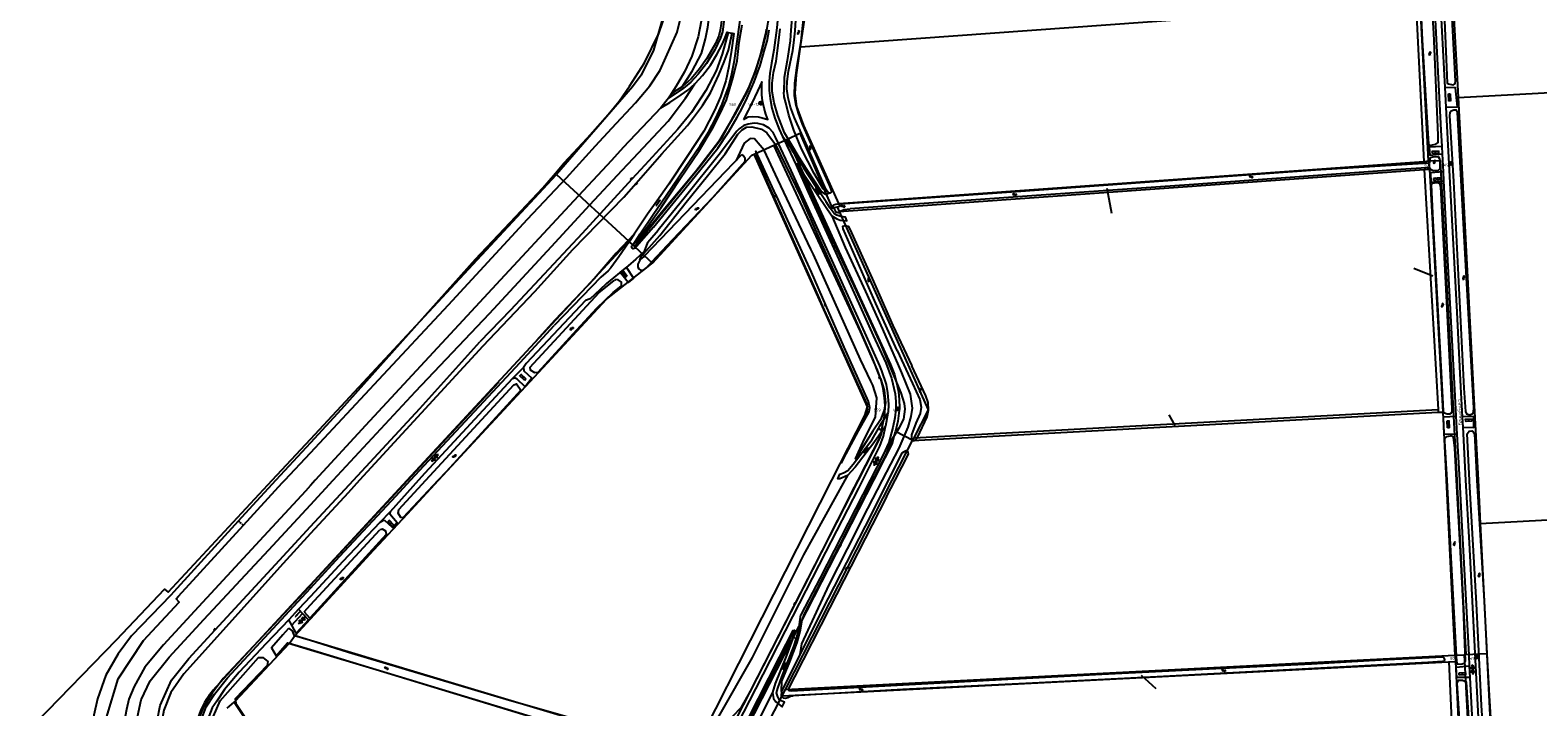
# Model space of a CAD drawing. Header units: metres. Extents: x 51973 to 58000, y 375000 to 380663.
# Tile 27 of 56: x 55822 to 56781, y 377856 to 378286. Entities that reach past the tile are written whole.
import ezdxf
from ezdxf.enums import TextEntityAlignment as Align

# ---------------------------------------------------------------- set-up
doc = ezdxf.new("R2010")
doc.units = ezdxf.units.M
doc.header["$LTSCALE"] = 0.1
doc.linetypes.add('LP', pattern=[14, 9, -5])
doc.layers.get('0').update_dxf_attribs({"linetype": 'CONTINUOUS'})
doc.layers.add('B-WA-OG-TOPOGRAFIE-G', color=253, linetype='CONTINUOUS')
doc.styles.add('ISO', font='isocp.shx', dxfattribs={"height": 1.8})
doc.styles.add('ISOCP', font='ISOCP.shx', dxfattribs={"height": 1.8})

# ---------------------------------------------------------------- blocks, each defined once
blk = doc.blocks.new('M01')
at = {"color": 0}
for radius in [1.05, 0.625]:
    blk.add_circle((0, 0), radius, dxfattribs=at)
blk = doc.blocks.new('BIJPIJL')
at = {"color": 0}
blk.add_line((0, 0), (1, 0), dxfattribs=at)
blk = doc.blocks.new('S016')
at = {"color": 0, "linetype": 'Continuous'}
for points in [[(0.01, -0.38), (2.65, 1.15)], [(2.65, -1.15), (0.01, 0.38)], [(5.07, -1.15), (1.09, 1.15)], [(1.09, -1.15), (5.07, 1.15)], [(6.16, -0.38), (3.51, 1.15)], [(3.51, -1.15), (6.16, 0.37)]]:
    blk.add_lwpolyline(points, dxfattribs=at)
blk = doc.blocks.new('S022')
at = {"color": 0}
for p, q in [((0.01, 1.15), (0.31, 1.15)), ((0.31, -2.3), (0.31, 2.3)), ((0.31, 2.1), (1.51, 2.1)), ((0.31, 0), (1.51, 0)), ((1.51, -2.3), (1.51, 2.3)), ((1.51, 1.05), (1.81, 1.05)), ((0.01, -1.15), (0.31, -1.15)), ((0.31, -2.1), (1.51, -2.1)), ((1.51, -1.05), (1.81, -1.05))]:
    blk.add_line(p, q, dxfattribs=at)
blk = doc.blocks.new('S026')
at = {"color": 0}
for p, q in [((0, 0), (4.4, 0)), ((0.2, 0.5), (0.2, 0)), ((1.2, 0), (1.2, -0.5)), ((2.2, 0.5), (2.2, 0)), ((3.2, 0), (3.2, -0.5)), ((4.2, 0.5), (4.2, 0))]:
    blk.add_line(p, q, dxfattribs=at)
blk = doc.blocks.new('S05')
at = {"color": 0}
for p, q in [((0.08, 0.3), (0.38, 0.59)), ((0.11, -0.19), (0.41, 0.09)), ((0.38, 0.59), (0.68, 0.71)), ((0.41, 0.09), (0.71, 0.21)), ((0.68, 0.71), (1.01, 0.62)), ((0.71, 0.21), (1.02, 0.12)), ((1.01, 0.62), (1.33, 0.37)), ((1.02, 0.12), (1.36, -0.12)), ((1.33, 0.37), (1.66, 0.13)), ((1.66, 0.13), (1.97, 0.04)), ((1.97, 0.04), (2.28, 0.16)), ((2.28, 0.16), (2.58, 0.44)), ((1.36, -0.12), (1.68, -0.37)), ((1.68, -0.37), (2, -0.46)), ((2, -0.46), (2.31, -0.33)), ((2.31, -0.33), (2.61, -0.05))]:
    blk.add_line(p, q, dxfattribs=at)
blk = doc.blocks.new('S04')
at = {"color": 0}
for p, q in [((0, 0.5), (0.5, 0.5)), ((0, 0.25), (1, 0.25)), ((0, 0), (0.5, 0)), ((0, -0.25), (1, -0.25)), ((0, -0.5), (0.5, -0.5))]:
    blk.add_line(p, q, dxfattribs=at)

msp = doc.modelspace()

# ---------------------------------------------------------------- linework, layer by layer
at = {"layer": 'B-WA-OG-TOPOGRAFIE-G'}
for points in [[(56153.218, 378500), (56210.359, 378374.176), (56207.991, 378373.102), (56221.326, 378337.33), (56224.964, 378323.447), (56225.655, 378307.873), (56224.084, 378294.227), (56218.136, 378273.446), (56210.431, 378257.608), (56204.86, 378250.235), (56156.522, 378194.394)], [(56727.993, 378053.671), (56723.444, 378139.969), (56720.838, 378190.291), (56720.536, 378196.133), (56719.949, 378207.46), (56719.704, 378212.191), (56719.164, 378222.623), (56714.886, 378305.245), (56713.152, 378337.371), (56712.908, 378341.892), (56708.903, 378416.087), (56706.219, 378467.289), (56705.676, 378477.668), (56704.505, 378500)], [(56708.169, 378500), (56710.591, 378453.56), (56715.03, 378369.888), (56716.315, 378346.064), (56717.002, 378333.343), (56719.595, 378285.278), (56721.469, 378249.637), (56722.127, 378237.133), (56724.651, 378189.126), (56728.958, 378106.857), (56731.471, 378059.497)], [(56267.731, 378426.555), (56274.824, 378410.75), (56282.267, 378392.533), (56288.725, 378376.284), (56293.134, 378362.028), (56295.57, 378351.234), (56298.284, 378334.102), (56298.878, 378324.731), (56298.627, 378313.955), (56297.838, 378301.574), (56296.63, 378287.748), (56294.66, 378273.423), (56293.154, 378265.16), (56292.077, 378258.706), (56291.65, 378253.722), (56291.72, 378247.725), (56292.329, 378242.791), (56293.478, 378236.61), (56295.334, 378230.322), (56298.119, 378223.248), (56300.307, 378218.574), (56305.299, 378207.909), (56308.877, 378200.265), (56309.513, 378198.905)], [(56291.773, 378384.106), (56297.953, 378364.962), (56303.496, 378348.619), (56305.289, 378339.534), (56307.045, 378322.671), (56306.559, 378298.703), (56305.61, 378286.075), (56305.103, 378279.333), (56303.118, 378266.797), (56301.236, 378255.976), (56301.049, 378246.768)], [(56244.568, 378345.264), (56245.198, 378342.807), (56245.278, 378342.496), (56247.017, 378335.71), (56247.806, 378332.631), (56249.488, 378321.714), (56250.011, 378308.784), (56249.006, 378294.984), (56248.456, 378291.917), (56246.645, 378281.831), (56242.564, 378269.73), (56237.82, 378259.7), (56232.693, 378250.673), (56229.646, 378245.938), (56228.976, 378244.897), (56227.666, 378242.954)], [(56724.673, 378340.605), (56729.53, 378251.38), (56729.946, 378243.37)], [(56251.196, 378337.079), (56253.853, 378331.794), (56257.486, 378321.707), (56260.932, 378307.09), (56261.98, 378298.747), (56261.853, 378296.074), (56261.168, 378290.387), (56260.648, 378286.075), (56259.739, 378282.649), (56257.541, 378277.749), (56252.111, 378268.057), (56247.369, 378261.584), (56242.148, 378255.163), (56236.311, 378250.073)], [(56236.311, 378250.073), (56242.777, 378260.01), (56248.689, 378271.417), (56251.295, 378280.668), (56252.745, 378287.986), (56253.226, 378291.343), (56254.315, 378298.944), (56254.808, 378305.38), (56254.713, 378317.732), (56252.825, 378330.125), (56251.196, 378337.079)], [(56311.71, 378275.64), (56314.185, 378292.454), (56315.467, 378334.284)], [(56709.476, 378237.688), (56710.998, 378213.867), (56711.446, 378212.863), (56715.684, 378213.593), (56717.149, 378214.69), (56717.151, 378219.471), (56714.406, 378284.286), (56711.228, 378334.013), (56710.447, 378335.239), (56707.826, 378335.661), (56705.92, 378335.243), (56704.542, 378333.475), (56705.068, 378321.813), (56707.109, 378279.992), (56709.476, 378237.688)], [(56722.285, 378267.65), (56723.02, 378252.563), (56723.79, 378251.956), (56726.598, 378251.51), (56727.904, 378252.223), (56728.156, 378253.683), (56724.107, 378330.076), (56723.435, 378331.268), (56721.834, 378331.598), (56720.402, 378331.331), (56719.799, 378330.21), (56719.638, 378327), (56722.285, 378267.65)], [(56202.945, 378250.524), (56212.566, 378265.427), (56221.657, 378284.148), (56226.887, 378299.58), (56228.888, 378314.888), (56228.015, 378324.264)], [(56288.956, 378280.266), (56289.765, 378283.895), (56290.498, 378287.54), (56291.157, 378291.199), (56291.739, 378294.872), (56292.245, 378298.555), (56292.675, 378302.248), (56293.029, 378305.95), (56293.306, 378309.657), (56293.507, 378313.37), (56293.63, 378317.086), (56293.677, 378320.804)], [(56222.448, 378260.667), (56233.182, 378284.8), (56235.46, 378293.482), (56236.415, 378297.123), (56237.287, 378309.197)], [(56329.98, 378187.69), (56331.297, 378183.888), (56331.045, 378183.03), (56330.342, 378182.504), (56330.312, 378182.514), (56329.386, 378182.814), (56328.684, 378183.893), (56327.869, 378185.145), (56316.757, 378210.452), (56307.937, 378230.408), (56305.331, 378237.175), (56303.787, 378243.222), (56303.076, 378248.852), (56303.182, 378253.571), (56304.121, 378260.121), (56306.825, 378273.219), (56307.408, 378278.043), (56308.376, 378285.834), (56309.179, 378299.733)], [(56311.71, 378275.64), (56702.987, 378303.744)], [(56702.987, 378303.744), (56708.014, 378202.747)], [(56705.57, 378303.93), (56710.888, 378202.995)], [(56205.187, 378149.72), (56209.618, 378156.634), (56217.939, 378168.969), (56226.177, 378180.986), (56237.918, 378198.295), (56247.871, 378212.777), (56253.091, 378221.366), (56257.848, 378230.192), (56261.828, 378239.166), (56265.78, 378250.037), (56267.713, 378257.374), (56269.592, 378266.856), (56271.101, 378277.422), (56273.384, 378292.545)], [(56263.353, 378295.165), (56262.018, 378285.135)], [(56313.34, 378293.144), (56311.811, 378279.166)], [(56265.69, 378284.71), (56261.959, 378270.922), (56258.017, 378260.251), (56251.422, 378247.756), (56242.404, 378233.836), (56233.703, 378223.307), (56212.568, 378200.389), (56204.411, 378191.467), (56172.743, 378156.832), (56127.331, 378108.217), (56107.781, 378088.097)], [(56109.737, 378085.38), (56142.615, 378119.928), (56166.929, 378146.803), (56199.231, 378179.981), (56207.068, 378188.919), (56223.468, 378207.621), (56239.878, 378225.639), (56249.441, 378238.35), (56254.515, 378246.371), (56259.646, 378257.855), (56263.034, 378266.109), (56265.787, 378273.432), (56268.264, 378284.237)], [(56244.895, 378252.494), (56249.247, 378257.269), (56254.374, 378263.821), (56258.393, 378270.662), (56261.78, 378277.021), (56263.722, 378281.57), (56264.947, 378284.847), (56265.69, 378284.71), (56268.264, 378284.237), (56269.23, 378284.059), (56267.761, 378273.498), (56266.092, 378263.022), (56264.081, 378254.002), (56262.369, 378248.185), (56260.776, 378243.83), (56257.028, 378235.068), (56250.224, 378221.859), (56239.621, 378205.862), (56227.96, 378188.286), (56220.209, 378177.396), (56214.326, 378169.13), (56205.93, 378156.492), (56202.721, 378151.663)], [(56207.251, 378150.431), (56211.332, 378157.09), (56222.992, 378173.502), (56234.828, 378191.468), (56247.054, 378209.293), (56256.223, 378224.402), (56260.689, 378233.682), (56264.539, 378241.777), (56268.917, 378256.195), (56271.33, 378266.59), (56272.665, 378278.596), (56274.518, 378289.494)], [(56218.291, 378160.872), (56244.752, 378193.253), (56259.129, 378211.241), (56266.117, 378221.763), (56271.389, 378230.786), (56274.262, 378236.15), (56277.773, 378243.124), (56282.113, 378253.378), (56285.951, 378263.72), (56289.044, 378274.331), (56290.453, 378279.256), (56291.756, 378286.469)], [(56262.018, 378285.135), (56260.86, 378281.333), (56257.176, 378273.564), (56251.806, 378264.948), (56246.505, 378258.225), (56241.855, 378253.045), (56237.217, 378249.193), (56231.936, 378245.7), (56227.666, 378242.954), (56222.791, 378236.851), (56228.473, 378240.22), (56235.798, 378244.953), (56240.097, 378247.945), (56244.404, 378252.029), (56244.895, 378252.494)], [(56289.922, 378286.874), (56289.608, 378284.801), (56286.219, 378270.887), (56282.826, 378259.74), (56277.59, 378246.8), (56269.987, 378232.584)], [(56330.312, 378182.514), (56327.845, 378181.631), (56325.077, 378183.455), (56321.441, 378188.879), (56315.2, 378198.206), (56310.823, 378205.266), (56306.235, 378213.153), (56301.548, 378220.84), (56297.328, 378231.972), (56294.884, 378240.031), (56293.744, 378247.103), (56293.742, 378252.462), (56294.514, 378259.328), (56296.099, 378266.514), (56297.997, 378281.52), (56298.797, 378287.011)], [(56277.788, 378247.323), (56279.19, 378250.512), (56280.53, 378253.728), (56281.807, 378256.97), (56283.021, 378260.235), (56284.171, 378263.524), (56285.258, 378266.834), (56286.28, 378270.164), (56287.237, 378273.514), (56288.129, 378276.882), (56288.956, 378280.266)], [(56311.811, 378279.166), (56309.12, 378262.302), (56307.8, 378252.385), (56307.708, 378244.716), (56308.475, 378239.403), (56310.14, 378233.419), (56312.786, 378226.345), (56323.213, 378202.626), (56329.98, 378187.69)], [(56336.095, 378176.029), (56313.689, 378225.656), (56309.307, 378237.715), (56308.243, 378246.079), (56309.077, 378257.703), (56311.71, 378275.64)], [(56087.779, 378111.535), (56138.078, 378165.92), (56162.769, 378192.394), (56181.318, 378212.581), (56191.628, 378223.8), (56206.647, 378240.048), (56215.931, 378250.775), (56222.448, 378260.667)], [(56113.829, 378105.993), (56153.295, 378148.632), (56177.636, 378175.179), (56198.18, 378197.164), (56205.399, 378204.89), (56227.424, 378228.318), (56238.451, 378242.897), (56244.404, 378252.029)], [(56275.382, 378229.41), (56278.451, 378231.042), (56281.051, 378231.217), (56284.812, 378231.079), (56287.388, 378230.454), (56290.859, 378229.32), (56289.685, 378232.798), (56288.578, 378236.6), (56287.588, 378241.147), (56287.166, 378245.154), (56287.069, 378249.833), (56287.048, 378253.26), (56284.331, 378247.442), (56280.806, 378239.865), (56278.444, 378235.068), (56275.382, 378229.41)], [(56729.946, 378243.37), (57000, 378257.953)], [(56104.673, 378140.323), (56127.016, 378163.821), (56147.727, 378185.978), (56155.844, 378195.296), (56161.466, 378201.751), (56175.982, 378217.46), (56178.004, 378219.648), (56189.281, 378232.508), (56196.456, 378241.032), (56202.945, 378250.524)], [(56206.025, 378148.667), (56247.871, 378199.797), (56261.91, 378217.832), (56277.788, 378247.323)], [(56236.311, 378250.073), (56229.646, 378245.938)], [(56328.684, 378183.893), (56325.991, 378185.392), (56320.395, 378195.119), (56312.36, 378210.781), (56307.357, 378222.675), (56304.337, 378232.196), (56302.257, 378240.016), (56301.372, 378243.858), (56301.049, 378246.768)], [(56722.127, 378237.133), (56729.508, 378237.502), (56728.241, 378249.446), (56721.469, 378249.637)], [(56729.946, 378243.37), (56739.91, 378051.65), (56742.563, 378000)], [(56222.791, 378236.851), (56198.97, 378211.569), (56191.371, 378203.389), (56164.512, 378174.476), (56118.051, 378124.429), (56096.88, 378101.635)], [(56269.987, 378232.584), (56259.635, 378215.486), (56244.819, 378196.132), (56223.362, 378170.277), (56207.251, 378150.431)], [(56733.586, 378058.657), (56734.662, 378043.833), (56735.287, 378042.167), (56737.301, 378041.601), (56738.733, 378042.308), (56739.654, 378043.279), (56739.808, 378046.137), (56737.2, 378094.71), (56734.042, 378151.555), (56729.575, 378233.943), (56728.95, 378235.238), (56727.237, 378235.249), (56725.535, 378234.648), (56724.598, 378233.631), (56724.337, 378231.988), (56726.907, 378189.906), (56730.768, 378113.661), (56733.586, 378058.657)], [(56362.156, 378072.738), (56353.68, 378091.607), (56324.177, 378156.457), (56305.703, 378197.046), (56295.831, 378218.242), (56294.372, 378221.204), (56291.705, 378223.882), (56288.082, 378225.883), (56284.591, 378226.822), (56282.101, 378226.96), (56278.492, 378226.463), (56275.695, 378225.458), (56272.629, 378223.432), (56271.107, 378221.96), (56260.025, 378207.026), (56238.541, 378180.524), (56221.167, 378158.97)], [(56268.438, 378214.844), (56271.711, 378219.96), (56274.564, 378222.761), (56277.418, 378224.564), (56280.685, 378224.751), (56286.898, 378223.287), (56290.225, 378220.937), (56295.842, 378213.532), (56311.596, 378180.704), (56325.008, 378150.409), (56339.335, 378118.341), (56354.527, 378083.909), (56356.729, 378078.698)], [(56209.426, 378139.998), (56210.447, 378142.338), (56222.107, 378155.547), (56239.011, 378176.776), (56252.564, 378193.548), (56263.69, 378207.516), (56268.438, 378214.844)], [(56349.762, 378076.731), (56319.912, 378143.515), (56318.324, 378146.872), (56297.322, 378191.27), (56288.578, 378209.873), (56286.114, 378212.813), (56282.43, 378217.184), (56279.706, 378217.388), (56275.811, 378214.309), (56270.737, 378203.277)], [(56294.77, 378213.04), (56303.39, 378216.97)], [(56311.164, 378202.327), (56306.024, 378210.614), (56302.565, 378215.692), (56300.307, 378218.574)], [(56303.39, 378216.97), (56311.297, 378220.583)], [(56303.39, 378216.97), (56368.86, 378073.71), (56371.39, 378067.34), (56372.76, 378062.11), (56373.94, 378056.29), (56374.49, 378051.27), (56374.69, 378046.09), (56373.58, 378037.55), (56371.99, 378031.2)], [(56311.297, 378220.583), (56331.786, 378173.032), (56334.961, 378173.824)], [(56212.556, 378142.634), (56274.368, 378207.033)], [(56217.473, 378138.092), (56280.73, 378206.63), (56282.103, 378207.256)], [(56230.53, 378153.142), (56256.015, 378179.79), (56276.388, 378202.855), (56276.385, 378204.593), (56275.17, 378206.555), (56274.368, 378207.033)], [(56282.103, 378207.256), (56294.77, 378213.04)], [(56331.643, 378000), (56352.58, 378041.25), (56354.32, 378046.69), (56282.103, 378207.256)], [(56337.5, 378010.989), (56348.652, 378031.352), (56355.32, 378043.527), (56355.714, 378046.059), (56354.886, 378050.089), (56339.401, 378084.656), (56327.754, 378111.337), (56318.61, 378132.284), (56296.375, 378180.894), (56296.074, 378181.553), (56283.303, 378209.229), (56284.008, 378204.308), (56291.401, 378187.588), (56305.917, 378154.972), (56323.446, 378115.583), (56325.76, 378110.466), (56335.59, 378088.725), (56348.973, 378059.08), (56353.889, 378048.388), (56354.158, 378045.838), (56353.796, 378043.21), (56351.357, 378038.707), (56347.909, 378031.759), (56340.521, 378016.869), (56337.5, 378010.989)], [(56348.489, 378000), (56362.26, 378026.9), (56363.55, 378033.58), (56365.2, 378041.83), (56365.6, 378047.28), (56365.18, 378052.36), (56364.32, 378058.32), (56363, 378063.57), (56360.65, 378070.02), (56349.85, 378094.69), (56294.77, 378213.04)], [(56337.803, 378171.269), (56336.776, 378170.871), (56335.628, 378170.116), (56334.35, 378170.495), (56332.376, 378174.368), (56332.693, 378175.116), (56334.039, 378175.519), (56355.019, 378177.051), (56448.915, 378183.528), (56545.192, 378190.584), (56639.082, 378197.362), (56711.219, 378201.734), (56711.934, 378202.079), (56712.011, 378204.478), (56712.418, 378205.278), (56713.81, 378205.718), (56717.223, 378205.795), (56717.933, 378204.803), (56718.159, 378203.36), (56718.292, 378197.918), (56717.193, 378196.941), (56714.261, 378196.76), (56712.602, 378197.3), (56712.368, 378198.229), (56711.707, 378198.965), (56709.663, 378198.573), (56690.227, 378197.356), (56558.761, 378187.837), (56461.851, 378180.975), (56372.533, 378174.614), (56343.353, 378172.547)], [(56719.704, 378212.191), (56711.416, 378211.693), (56711.869, 378206.716), (56719.949, 378207.46)], [(56000, 378026.093), (56156.522, 378194.394)], [(56156.522, 378194.394), (56202.421, 378151.996)], [(56308.877, 378200.265), (56309.278, 378200.831), (56309.529, 378200.954)], [(56309.513, 378198.905), (56316.479, 378183.145), (56346.778, 378116.677), (56357.82, 378092.075), (56365.883, 378074.72)], [(56309.529, 378200.954), (56310.143, 378200.114), (56313.289, 378195.213), (56323.058, 378180.638), (56331.657, 378168.107), (56334.828, 378166.195), (56336.938, 378165.471), (56341.058, 378164.969), (56340.648, 378166.231), (56340.299, 378167.308), (56337.268, 378167.765), (56334.801, 378168.479), (56333.17, 378169.626), (56330.597, 378173.062), (56328.018, 378176.938), (56321.869, 378186.051), (56313.884, 378198.468), (56311.164, 378202.327)], [(56309.529, 378200.954), (56311.164, 378202.327)], [(56362.902, 378086.086), (56347.333, 378120.45), (56331.907, 378153.38), (56329.926, 378157.609), (56312.757, 378193.947), (56310.143, 378200.114)], [(56336.095, 378176.029), (56708.014, 378202.747)], [(56336.305, 378170.836), (56708.387, 378197.566)], [(56708.014, 378202.747), (56709.922, 378202.884)], [(56708.387, 378197.566), (56710.236, 378197.699)], [(56708.387, 378197.566), (56717.197, 378044.919)], [(56709.922, 378202.884), (56710.888, 378202.995)], [(56710.236, 378197.699), (56711.759, 378197.808)], [(56710.888, 378202.995), (56718.47, 378203.36), (56729.053, 378000)], [(56710.888, 378202.995), (56711.759, 378197.808)], [(56711.759, 378197.808), (56720.16, 378043.39)], [(56720.536, 378196.133), (56712.412, 378195.496), (56712.593, 378189.615), (56720.838, 378190.291)], [(56720.173, 378048.685), (56720.38, 378043.735), (56721.274, 378042.791), (56722.906, 378042.343), (56724.544, 378042.238), (56725.58, 378042.815), (56725.997, 378043.702), (56726.106, 378045.466), (56722.796, 378113.332), (56718.786, 378186.553), (56718.194, 378188.757), (56716.257, 378189.148), (56713.579, 378188.718), (56712.692, 378187.926), (56713.869, 378165.228), (56718.451, 378080.473), (56720.173, 378048.685)], [(56334.961, 378173.824), (56336.922, 378174.197), (56336.095, 378176.029)], [(56331.657, 378168.107), (56340.165, 378148.059), (56353.015, 378120.127), (56363.872, 378096.001), (56367.379, 378087.866)], [(56334.961, 378173.824), (56336.305, 378170.836)], [(56336.305, 378170.836), (56392.96, 378044.88), (56383.785, 378026.911)], [(56337.803, 378171.269), (56339.125, 378172.088), (56343.353, 378172.547)], [(56205.93, 378156.492), (56194.549, 378144.299), (56180.394, 378128.133), (56155.479, 378101.744), (56143.511, 378088.649)], [(56218.291, 378160.872), (56207.351, 378148.567), (56206.526, 378147.639), (56205.219, 378147.257), (56204.623, 378147.571), (56204.28, 378148.192), (56204.37, 378149.01), (56205.187, 378149.72), (56202.721, 378151.663), (56196.14, 378142.062), (56191.118, 378135.092), (56189.255, 378133.092), (56184.72, 378129.173)], [(56214.422, 378151.178), (56215.946, 378152.82), (56221.167, 378158.97)], [(56373.139, 378082.466), (56359.541, 378112.344), (56338.767, 378159.79), (56338.628, 378161.523), (56340.061, 378161.905), (56342.019, 378161.571), (56343.007, 378159.653), (56357.31, 378128.238), (56370.493, 378098.461), (56382.502, 378072.742)], [(56061.609, 378000), (56202.421, 378151.996)], [(56214.422, 378151.178), (56212.187, 378145.493), (56207.01, 378140.622), (56202.15, 378136.38), (56201.054, 378135.484)], [(56202.421, 378151.996), (56206.025, 378148.667)], [(56206.025, 378148.667), (56217.473, 378138.092)], [(56209.426, 378139.998), (56208.237, 378137.399), (56208.272, 378135.591), (56208.832, 378134.336), (56209.939, 378133.688), (56211.914, 378133.665), (56213.668, 378135.055), (56217.051, 378138.986), (56230.53, 378153.142)], [(56104.673, 378140.323), (56019.562, 378044.963), (56000, 378023.777)], [(56081.41, 378000), (56148.08, 378071.7), (56188.33, 378115.06), (56217.01, 378137.59), (56217.473, 378138.092)], [(56209.426, 378139.998), (56209.93, 378140.403)], [(56209.93, 378140.403), (56212.08, 378142.13), (56212.556, 378142.634)], [(56139.567, 378071.628), (56139.715, 378070.26), (56142.606, 378068.503), (56144.748, 378068.773), (56169.385, 378095.578), (56182.159, 378109.485), (56192.461, 378119.303), (56197.848, 378123.536), (56197.837, 378125.988), (56195.707, 378127.54), (56194.281, 378127.625), (56193.607, 378127.291)], [(56184.72, 378129.173), (56155.076, 378098.402)], [(56196.621, 378131.866), (56193.012, 378128.973), (56188.308, 378125.15), (56184.015, 378121.158), (56178.001, 378115.36), (56174.93, 378114.398)], [(56193.035, 378126.831), (56193.607, 378127.291)], [(56201.054, 378135.484), (56197.065, 378132.222), (56196.621, 378131.866)], [(56201.054, 378135.484), (56201.038, 378135.274), (56205.366, 378128.578), (56202.069, 378125.85), (56197.959, 378130.869), (56197.124, 378131.642), (56196.621, 378131.866)], [(56139.567, 378071.628), (56183.71, 378119.34), (56193.035, 378126.831)], [(56000, 378017.498), (56043.504, 378064.016), (56087.779, 378111.535)], [(56174.93, 378114.398), (56137.304, 378074.307)], [(56096.88, 378101.635), (56035.11, 378034.775), (56003.129, 378000)], [(56014.49, 378000), (56066.889, 378056.433), (56113.829, 378105.993)], [(56133.366, 378074.83), (56155.076, 378098.402)], [(56027.311, 378000), (56069.589, 378045.572), (56107.781, 378088.097)], [(56109.737, 378085.38), (56031.203, 378000)], [(56357.74, 378000), (56358.979, 378002.427), (56366.273, 378016.625), (56369.968, 378026.064), (56374.73, 378033.617), (56377.337, 378038.967), (56378.153, 378045.138), (56377.846, 378048.854), (56375.661, 378055.531), (56369.292, 378070.783), (56362.902, 378086.086)], [(56367.379, 378087.866), (56374.031, 378072.762), (56375.996, 378068.301), (56381.343, 378054.686), (56382.753, 378045.883), (56381.786, 378040.599), (56379.86, 378033.795), (56374.144, 378020.414), (56363.587, 378000)], [(56373.139, 378082.466), (56382.951, 378061.481), (56387.513, 378051.416), (56388.351, 378046.415), (56387.685, 378042.479), (56385.085, 378036.292), (56382.199, 378028.844), (56382.215, 378025.9), (56383.43, 378025.164), (56384.628, 378025.444), (56385.983, 378027.246), (56392.117, 378040.346), (56393.053, 378044.645), (56392.76, 378049.516), (56391.451, 378053.676), (56382.502, 378072.742)], [(56063.72, 378000), (56104.275, 378043.652), (56133.366, 378074.83)], [(56135.436, 378071.613), (56128.264, 378064.489)], [(56135.436, 378071.613), (56135.817, 378069.515), (56140.722, 378064.857), (56136.663, 378059.327), (56131.443, 378064.267), (56130.155, 378065.016), (56128.264, 378064.489)], [(56137.304, 378074.307), (56135.436, 378071.613)], [(56356.729, 378078.698), (56362.192, 378065.403), (56362.472, 378064.722), (56364.815, 378057.376), (56365.643, 378049.279), (56364.96, 378044.532), (56362.607, 378038.49), (56357.723, 378031.305), (56346.665, 378013.741), (56352.434, 378026.277), (56359.392, 378040.087), (56360.235, 378052.383), (56357.576, 378060.491), (56356.365, 378063.007), (56349.762, 378076.731)], [(56351.32, 378000), (56359.446, 378016.098), (56362.192, 378021.772), (56364.377, 378028.158), (56365.77, 378034.167), (56365.844, 378034.534), (56367.521, 378042.816), (56367.571, 378043.061), (56367.92, 378048.472), (56367.296, 378055.636), (56366.273, 378060.801), (56363.447, 378069.498), (56362.156, 378072.738)], [(56365.883, 378074.72), (56369.605, 378064.984), (56371.811, 378054.991), (56372.282, 378050.152), (56372.214, 378045.178), (56371.671, 378039.8), (56370.493, 378033.623), (56367.743, 378024.027), (56364.199, 378016.155), (56355.922, 378000)], [(56061.943, 378000), (56070.529, 378009.254), (56120.006, 378062.628)], [(56128.264, 378064.489), (56072.712, 378004.483), (56068.688, 378000)], [(56073.297, 378000), (56129.443, 378060.686)], [(56129.443, 378060.686), (56131.008, 378061.28), (56133.72, 378057.23), (56086.302, 378005.306), (56081.317, 378000)], [(56730.865, 378000), (56729.292, 378029.396), (56728.682, 378040.798), (56727.993, 378053.671)], [(56731.471, 378059.497), (56732.506, 378040.299), (56732.858, 378033.764), (56734.677, 378000)], [(56361.19, 378032.881), (56362.174, 378034.566), (56367.521, 378042.816)], [(56382.918, 378025.213), (56717.292, 378043.272)], [(56383.785, 378026.911), (56717.197, 378044.919)], [(56717.197, 378044.919), (56717.226, 378044.41), (56717.292, 378043.272)], [(56717.292, 378043.272), (56719.53, 378043.393)], [(56719.53, 378043.393), (56720.16, 378043.39)], [(56720.16, 378043.39), (56722.317, 378000)], [(56729.292, 378029.396), (56720.961, 378029.176), (56720.508, 378040.396), (56728.682, 378040.798)], [(56363.626, 378031.413), (56358.215, 378023.801), (56346.459, 378008.256), (56341.559, 378003.028), (56336.749, 378000.922), (56335.365, 378000.975), (56336.786, 378003.929), (56338.96, 378004.681), (56341.734, 378006.324), (56345.117, 378010.232), (56357.171, 378025.999), (56361.19, 378032.881)], [(56348.364, 378000), (56362.995, 378028.788), (56363.626, 378031.413)], [(56358.26, 378000), (56365.55, 378014.24), (56370.01, 378022.94), (56371.56, 378029.48), (56371.99, 378031.2)], [(56363.626, 378031.413), (56361.19, 378032.881)], [(56365.844, 378034.534), (56363.626, 378031.413)], [(56371.99, 378031.2), (56383.09, 378025.55)], [(56732.858, 378033.764), (56739.963, 378033.519), (56739.872, 378040.668), (56732.506, 378040.299)], [(56737.057, 378000), (56735.73, 378029.497), (56736.962, 378031.332), (56738.537, 378031.365), (56739.55, 378030.881), (56740.213, 378029.503), (56741.513, 378004.376), (56741.784, 378000)], [(55975.734, 378000), (56000, 378026.093)], [(56000, 378023.777), (55978.046, 378000)], [(56370.044, 378000), (56382.918, 378025.213)], [(56382.918, 378025.213), (56383.09, 378025.55)], [(56383.785, 378026.911), (56383.517, 378026.386), (56383.09, 378025.55)], [(56728.933, 378000), (56727.82, 378020.512), (56727.03, 378027.477), (56725.808, 378028.229), (56722.481, 378027.667), (56721.291, 378026.264), (56721.282, 378024.903), (56722.6, 378000)], [(55983.636, 378000), (56000, 378017.498)], [(56371.806, 378000), (56380.416, 378016.576), (56380.076, 378017.978), (56378.675, 378018.65), (56376.158, 378017.351), (56367.479, 378000)], [(56341.559, 378003.028), (56339.882, 378000)], [(55857.26, 377806.26), (55857.08, 377810.16), (55855.22, 377815.98), (55852.45, 377823.2), (55850.14, 377826.92), (55844.54, 377821.37), (55821.77, 377840.82), (55825.5, 377845.93), (55876.65, 377898.61), (55907.22, 377930.71), (55909.61, 377928.9), (55975.734, 378000)], [(55978.046, 378000), (55960.941, 377981.475), (55954.086, 377973.955), (55913.164, 377929.06), (55911.261, 377926.973), (55886.186, 377901.175), (55877.693, 377889.699), (55869.865, 377876.084), (55864.607, 377861.074), (55862.209, 377850.684), (55860.844, 377836.711), (55860.077, 377799.453)], [(55867.087, 377803.423), (55870.407, 377849.262), (55877.764, 377873.687), (55893.797, 377898.157), (55916.454, 377922.538), (55914.652, 377924.619), (55916.177, 377926.286), (55957.436, 377971.394), (55982.052, 377998.306), (55983.636, 378000)], [(56000, 377996.597), (55996.862, 377993.185), (55967.622, 377961.624), (55926.36, 377916.911), (55906.494, 377895.383), (55894.64, 377881.104), (55887.908, 377868.894), (55884.439, 377860.815), (55882.939, 377854.247), (55880.801, 377842.079), (55877.994, 377794.087)], [(56000, 377933.235), (56061.943, 378000)], [(56000, 377984.394), (56014.49, 378000)], [(56000, 377931.405), (56018.811, 377951.724), (56054.495, 377990.07), (56063.72, 378000)], [(56003.129, 378000), (56000, 377996.597)], [(56000, 377970.56), (56027.311, 378000)], [(56031.203, 378000), (56023.942, 377992.106), (56000, 377966.08)], [(56000, 377911.957), (56040.37, 377955.75), (56061.66, 377978.76), (56081.41, 378000)], [(56000, 377933.498), (56061.609, 378000)], [(56068.688, 378000), (56050.741, 377980.003)], [(56081.317, 378000), (56058.859, 377976.094), (56057.526, 377976.34), (56055.708, 377979.099), (56056.167, 377981.485)], [(56056.167, 377981.485), (56073.297, 378000)], [(56160.93, 377633.64), (56348.489, 378000)], [(56168.69, 377629.69), (56358.26, 378000)], [(56222.661, 377749.016), (56247.303, 377796.951), (56264.024, 377829.962), (56264.411, 377830.727), (56271.774, 377845.117), (56283.211, 377867.472), (56306.806, 377913.349), (56327.785, 377954.262), (56348.783, 377994.974), (56351.32, 378000)], [(56242.552, 377821.41), (56245.598, 377822.495), (56251.139, 377827.132), (56260.131, 377839.421), (56268.372, 377849.8), (56274.198, 377855.75), (56279.413, 377865.157), (56305.835, 377916.422), (56308.299, 377921.268), (56324.992, 377954.095), (56346.103, 377995.551), (56348.364, 378000)], [(56339.882, 378000), (56313.592, 377952.516), (56300.059, 377925.459), (56280.966, 377887.288), (56259.504, 377849.893), (56242.552, 377821.41)], [(56243.03, 377825.41), (56331.643, 378000)], [(56367.479, 378000), (56356.569, 377978.188), (56329.35, 377925.045), (56311.5, 377889.578), (56311.289, 377889.154), (56299.643, 377865.751), (56299.327, 377863.018), (56300.734, 377861.765), (56302.143, 377861.582), (56303.632, 377862.013), (56305.217, 377862.819), (56306.9, 377863.048)], [(56299.643, 377865.751), (56299.867, 377872.317), (56304.92, 377884.523), (56309.458, 377896.951), (56311.573, 377904.773), (56312.712, 377911.08), (56314.252, 377915.091), (56330.001, 377945.684), (56336.687, 377958.776), (56357.74, 378000)], [(56302.086, 377866.913), (56370.044, 378000)], [(56363.587, 378000), (56354.3, 377982.043), (56341.291, 377956.424), (56329.667, 377933.534), (56312.375, 377896.069), (56311.289, 377889.154)], [(56355.922, 378000), (56342.012, 377972.848), (56324.074, 377938.029), (56311.947, 377914.384)], [(56366.311, 377989.422), (56371.806, 378000)], [(56722.317, 378000), (56726.612, 377913.602), (56727.845, 377888.807)], [(56722.6, 378000), (56725.198, 377950.907), (56728.87, 377884.665)], [(56728.87, 377884.665), (56729.348, 377883.264), (56731.668, 377883.043), (56733.899, 377883.846), (56734.578, 377885.04), (56733.273, 377918.734), (56730.773, 377966.083), (56728.933, 378000)], [(56729.053, 378000), (56734.821, 377889.166)], [(56753.86, 377567.128), (56749.622, 377646.36), (56745.664, 377719.792), (56741.491, 377799.185), (56737.583, 377874.586), (56737.192, 377882.118), (56736.842, 377888.872), (56732.225, 377974.572), (56730.865, 378000)], [(56734.677, 378000), (56736.818, 377960.273), (56741.357, 377873.541), (56743.733, 377828.863), (56744.565, 377813.208), (56746.881, 377769.646), (56752.971, 377653.502), (56757.601, 377567.286)], [(56737.082, 377999.447), (56737.057, 378000)], [(56741.784, 378000), (56746.531, 377923.39), (56750.082, 377850.603), (56750.755, 377832.022), (56749.361, 377831.124), (56747.781, 377831.418), (56746.627, 377832.47), (56746.267, 377834.453), (56744.828, 377856.937), (56741.493, 377921.582), (56737.082, 377999.447)], [(56742.563, 378000), (56743.973, 377972.544)], [(55885.931, 377800.142), (55888.768, 377843.706), (55892.404, 377860.378), (55898.139, 377872.462), (55910.19, 377887.609), (55932.3, 377911.443), (55973.453, 377955.803), (56000, 377984.394)], [(56366.311, 377989.422), (56330.023, 377918.66), (56307.852, 377875.151), (56303.725, 377867.227), (56304.263, 377866.438), (56305.71, 377866.171), (56349.706, 377868.472), (56439.405, 377873.385), (56503.265, 377876.824), (56579.941, 377880.615), (56636.658, 377883.404), (56680.809, 377885.941), (56720.128, 377887.683), (56720.9, 377887.124), (56721.192, 377885.837), (56721.018, 377885.108), (56720.041, 377884.88), (56710.649, 377884.067), (56622.682, 377879.569), (56538.388, 377875.059), (56459.164, 377871.072), (56376.643, 377866.923), (56306.9, 377863.048)], [(56743.973, 377972.544), (57033.015, 377988.147)], [(56050.741, 377980.003), (56044.138, 377973.172)], [(56050.741, 377980.003), (56050.439, 377978.732), (56055.177, 377973.194), (56052.264, 377969.958), (56047.638, 377974.333), (56046.354, 377974.508), (56044.138, 377973.172)], [(55898.637, 377788.137), (55900.553, 377837.281), (55904.37, 377856.735), (55911.757, 377872.997), (55922.728, 377886.792), (55939.403, 377904.904), (55980.257, 377949.279), (56000, 377970.56)], [(56000, 377966.08), (55982.582, 377947.146), (55919.514, 377876.914), (55911.178, 377865.105), (55906.865, 377853.852), (55904.524, 377841.47), (55901.061, 377787.964)], [(56044.138, 377973.172), (56020.565, 377948.297), (56000, 377926.218)], [(56000, 377912.842), (56048.414, 377965.714), (56048.009, 377967.683), (56045.876, 377968.944), (56044.075, 377968.415)], [(56000, 377920.778), (56044.075, 377968.415)], [(56743.973, 377972.544), (56748.22, 377889.855)], [(55998.91, 377932.06), (55944.553, 377874.02), (55937.62, 377864.722), (55931.911, 377856.006), (55928.154, 377846.462), (55926.291, 377832.939), (55923.478, 377786.364)], [(55926.726, 377810.93), (55928.613, 377835.662), (55929.433, 377842.53), (55931.072, 377849.293), (55933.707, 377856.063), (55939.02, 377864.054), (55947.368, 377874.51), (55973.535, 377902.819), (56000, 377931.405)], [(55938.235, 377866.67), (55956.179, 377886.351), (55998.843, 377932.249), (56000, 377933.498)], [(56000, 377926.218), (55992.353, 377918.008)], [(55998.91, 377932.06), (56000, 377933.235)], [(55992.353, 377918.008), (55986.371, 377911.276)], [(55992.353, 377918.008), (55994.965, 377915.335)], [(55995.93, 377916.379), (56000, 377920.778)], [(55995.93, 377916.379), (55999.633, 377912.441), (56000, 377912.842)], [(55986.371, 377911.276), (55971.791, 377896.287), (55954.699, 377878.035), (55945.417, 377866.975), (55940.494, 377859.634), (55937.488, 377855.254), (55935.351, 377849.78), (55932.901, 377841.01), (55931.781, 377833.756), (55929.738, 377791.709)], [(55988.132, 377907.949), (55986.371, 377911.276)], [(55988.132, 377907.949), (55994.965, 377915.335)], [(55994.965, 377915.335), (55998.858, 377911.355), (55990.89, 377902.742), (55988.132, 377907.949)], [(55990.238, 377901.367), (56000, 377911.957)], [(56309.056, 377899.614), (56310.4, 377903.869), (56311.947, 377914.384)], [(55982.47, 377901.83), (55975.207, 377893.399), (55978.267, 377888.498), (55985.448, 377896.617), (56000, 377892.274)], [(55982.47, 377901.83), (55986.319, 377905.99)], [(56000, 377898.073), (55989.873, 377901.195), (55988.567, 377904.207), (55986.319, 377905.99)], [(55986.457, 377896.285), (55987.36, 377897.25), (55989.66, 377900.74), (55990.238, 377901.367)], [(55990.238, 377901.367), (56000, 377898.434)], [(56000, 377898.434), (56095.84, 377869.636), (56243.03, 377825.41)], [(56126.713, 377860.05), (56024.157, 377890.627), (56000, 377898.073)], [(56199.986, 377691.837), (56224.919, 377740.018), (56256.648, 377801.87), (56284.958, 377858.61), (56301.291, 377891.258), (56307.819, 377904.648)], [(56306.85, 377904.444), (56298.184, 377887.546), (56271.388, 377835.064), (56226.81, 377748.42)], [(56306.784, 377900.133), (56306.52, 377898.978), (56302.324, 377887.566), (56295.645, 377870.85), (56293.967, 377865.044), (56294.441, 377861.364), (56295.996, 377859.17), (56299.917, 377856.047), (56301.422, 377858.854), (56298.241, 377860.294), (56297.177, 377862.295), (56296.478, 377864.844), (56297.228, 377867.943), (56299.709, 377875.134), (56307.415, 377894.414), (56309.056, 377899.614)], [(56306.85, 377904.444), (56307.819, 377904.648), (56306.784, 377900.133)], [(56306.784, 377900.133), (56309.056, 377899.614)], [(55934.516, 377822.279), (55935.801, 377838.45), (55938.357, 377850.126), (55942.684, 377859.839), (55967.085, 377887.407), (55969.789, 377887.419), (55972.93, 377884.777), (55972.446, 377882.199), (55952.218, 377861.118), (55952.525, 377858.294), (55979.304, 377818.311), (56000, 377782.814)], [(55951.48, 377858.92), (55952.37, 377859.87), (55986.457, 377896.285)], [(56000, 377892.169), (55986.457, 377896.285)], [(56000, 377892.274), (56043.949, 377879.156), (56151.553, 377846.547), (56217.147, 377826.624), (56229.411, 377822.069), (56233.245, 377821.368), (56234.974, 377825.146), (56233.902, 377827.206), (56230.862, 377828.559), (56167.433, 377848.264), (56126.713, 377860.05)], [(56095.595, 377465.54), (56086.743, 377513.868), (56083.68, 377530.59), (56125.76, 377613.1), (56227.14, 377810.41), (56228.43, 377822.75), (56000, 377892.169)], [(56302.086, 377866.913), (56529.05, 377878.58), (56727.845, 377888.807)], [(56727.845, 377888.807), (56727.965, 377888.813)], [(56727.965, 377888.813), (56733.643, 377889.105)], [(56727.965, 377888.813), (56728.154, 377884.772)], [(56733.643, 377889.105), (56734.821, 377889.166)], [(56733.643, 377889.105), (56760.096, 377387.294), (56777.821, 377076.234), (56781.957, 377000)], [(56734.821, 377889.166), (56748.22, 377889.855)], [(56748.22, 377889.855), (56749.4, 377866.89), (56762.896, 377639.894)], [(56300.025, 377862.877), (56529.258, 377874.54), (56723.842, 377884.55)], [(56723.842, 377884.55), (56723.872, 377884.551)], [(56723.872, 377884.551), (56728.154, 377884.772)], [(56723.872, 377884.551), (56726.385, 377833.586)], [(56728.154, 377884.772), (56730.497, 377834.746)], [(56737.583, 377874.586), (56729.003, 377874.655), (56728.583, 377881.173), (56737.192, 377882.118)], [(56737.773, 377832.82), (56735.165, 377871.702), (56732.748, 377872.686), (56729.92, 377872.706), (56729.077, 377871.039), (56731.114, 377838.567)], [(55938.235, 377866.67), (55937, 377865.168), (55935.823, 377863.619), (55934.707, 377862.026), (55933.654, 377860.391), (55932.665, 377858.716), (55931.741, 377857.005), (55930.885, 377855.258), (55930.096, 377853.481), (55929.377, 377851.674), (55928.728, 377849.84)], [(55946.96, 377855.22), (55951.48, 377858.92)], [(55951.48, 377858.92), (55986.55, 377806.28), (55995.14, 377792.26), (56000, 377783.314)], [(56293.967, 377865.044), (56261.321, 377800.785), (56233.813, 377746.17), (56203.434, 377687.548)], [(56205.782, 377678.315), (56300.025, 377862.877)], [(56300.025, 377862.877), (56302.086, 377866.913)]]:
    msp.add_lwpolyline(points, dxfattribs=at)
at = {"layer": 'B-WA-OG-TOPOGRAFIE-G', "linetype": 'LP'}
msp.add_lwpolyline([(55954.086, 377973.955), (55957.436, 377971.394)], dxfattribs=at)

# ---------------------------------------------------------------- block references
at = {"layer": 'B-WA-OG-TOPOGRAFIE-G'}
for name, p, rotation in [('S05', (56310.518, 378283.313), 85.9266355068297), ('S05', (56711.56, 378272.711), 274.0121711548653), ('S022', (56725.261, 378243.356), 182.4646633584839), ('S05', (56318.602, 378210.2), 110.8442644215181), ('S022', (56715.603, 378207.618), 92.693611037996), ('S05', (56715.164, 378201.078), 92.80805306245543), ('S04', (56204.411, 378191.467), 137.563340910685), ('S04', (56207.068, 378188.919), 318.7533216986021), ('S026', (56321.1, 378185.405), 303.9125125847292), ('S05', (56597.016, 378192.825), 3.211625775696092), ('S022', (56716.599, 378190.607), 96.0300088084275), ('S026', (56222.332, 378178.153), 235.7217334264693), ('S04', (56296.375, 378180.894), 204.6862410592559), ('S05', (56337.443, 378174.125), 4.073364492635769), ('S05', (56446.629, 378181.552), 3.497695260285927), ('S05', (56246.596, 378173.504), 221.9190641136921), ('S04', (56325.222, 378149.928), 203.8946340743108), ('S04', (56331.907, 378153.38), 25.09877990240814), ('S022', (56198.839, 378130.634), 34.89812356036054), ('S05', (56355.733, 378125.961), 113.1309094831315), ('S05', (56733.159, 378130.215), 272.750834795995), ('S04', (56327.754, 378111.337), 203.5962073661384), ('S05', (56720.213, 378109.89), 93.26885295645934), ('S05', (56166.892, 378097.465), 230.0329500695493), ('S022', (56134.516, 378064.799), 48.1618507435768), ('S04', (56362.193, 378065.403), 202.3484821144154), ('S05', (56387.027, 378058.318), 294.1311252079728), ('S04', (56348.653, 378031.352), 151.3194438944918), ('S022', (56722.77, 378035.6), 2.178368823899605), ('S022', (56736.524, 378039.22), 271.7756005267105), ('S016', (56081.189, 378016.606), 227.6338301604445), ('S05', (56090.751, 378014.426), 45.648297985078), ('S026', (56354.532, 378020.923), 232.3510835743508), ('S016', (56358.412, 378009.43), 63.20443508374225), ('S022', (56050.556, 377971.982), 41.91906411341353), ('S04', (56336.687, 377958.776), 332.9393229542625), ('S05', (56727.782, 377958.422), 91.4893547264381), ('S05', (56341.576, 377945.317), 242.9993452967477), ('S05', (56019.274, 377936.547), 47.14809157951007), ('S05', (56743.62, 377938.449), 94.13053862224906), ('S026', (55993.301, 377916.335), 227.267954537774), ('S04', (56308.299, 377921.268), 153.0413600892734), ('S016', (55996.757, 377913.318), 227.2290713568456), ('S04', (55939.403, 377904.904), 137.3674261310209), ('S05', (56046.978, 377880.715), 347.9932916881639), ('S026', (56301.916, 377883.916), 248.7198336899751), ('S05', (56579.547, 377878.993), 1.260303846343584), ('S022', (56732.757, 377875.948), 91.83283950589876), ('S016', (56739.345, 377876.452), 92.97967378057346), ('S05', (56348.951, 377866.958), 2.235636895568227)]:
    msp.add_blockref(name, p, dxfattribs=dict(at, rotation=rotation))
ref = msp.add_blockref('M01', (56286.37, 378239.85), dxfattribs=at)
ref.add_attrib('0', '560      V9-121', dxfattribs={"layer": '0', "color": 0, "height": 1.8, "style": 'ISO'}).set_placement((56286.37, 378239.85), align=Align.TOP_RIGHT)
ref = msp.add_blockref('M01', (56725.23, 378201.38), dxfattribs=at)
ref.add_attrib('0', '800      W92', dxfattribs={"layer": '0', "color": 0, "height": 1.8, "style": 'ISO'}).set_placement((56725.23, 378201.38), align=Align.TOP_RIGHT)
at = {"layer": 'B-WA-OG-TOPOGRAFIE-G', "color": 7}
for p, xscale, yscale, rotation in [((56506.435, 378185.715), 16.09530245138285, 16.09530245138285, 280.9922813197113), ((56713.765, 378129.795), 13.01623140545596, 13.01623140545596, 157.9713507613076), ((56549.985, 378034.895), 7.798566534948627, 7.798566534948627, 119.8196061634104), ((56528.335, 377876.195), 12.59589536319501, 12.59589536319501, 317.0396684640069)]:
    msp.add_blockref('BIJPIJL', p, dxfattribs=dict(at, xscale=xscale, yscale=yscale, rotation=rotation))
at = {"layer": 'B-WA-OG-TOPOGRAFIE-G'}
msp.add_blockref('S04', (56369.291, 378070.783), dxfattribs=at)
ref = msp.add_blockref('M01', (56373.6, 378045.53), dxfattribs=at)
ref.add_attrib('0', '559      V9', dxfattribs={"layer": '0', "color": 0, "height": 1.8, "style": 'ISO'}).set_placement((56373.6, 378045.53), align=Align.TOP_RIGHT)
ref = msp.add_blockref('M01', (56741.92, 377887.7), dxfattribs=at)
ref.add_attrib('0', '808      W95', dxfattribs={"layer": '0', "color": 0, "height": 1.8, "style": 'ISOCP'}).set_placement((56741.92, 377887.7), align=Align.TOP_RIGHT)

# ---------------------------------------------------------------- texts
at = {"layer": 'B-WA-OG-TOPOGRAFIE-G', "style": 'ISO'}
msp.add_text('Langeweg', height=2.5, rotation=273.036869, dxfattribs=at).set_placement((56730.006, 378051.514))

doc.saveas('drawing.dxf')
